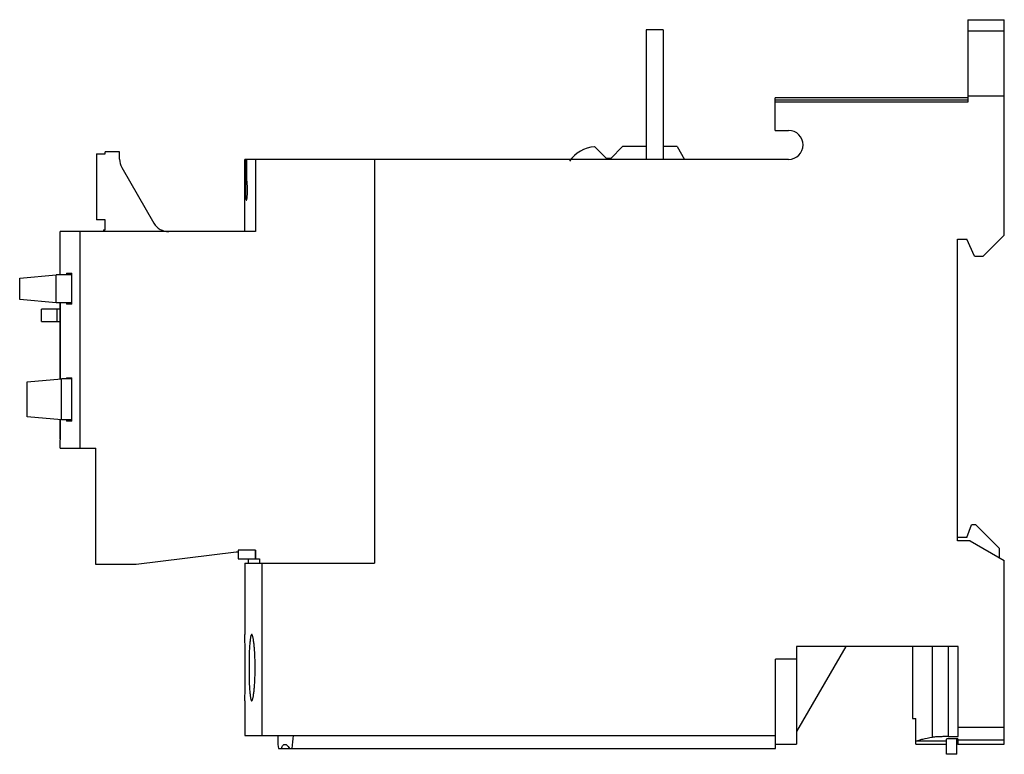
# Model space of a CAD drawing. Header units: millimetres. Extents: x 17 to 132, y 60 to 147.
import ezdxf

# ---------------------------------------------------------------- set-up
doc = ezdxf.new("R2010")
doc.units = ezdxf.units.MM
doc.header["$LTSCALE"] = 13.491797
doc.layers.add('00_COMPONENTS_1', color=7, linetype='CONTINUOUS')

msp = doc.modelspace()

# ---------------------------------------------------------------- linework, layer by layer
at = {"layer": '00_COMPONENTS_1', "color": 7, "linetype": 'Continuous'}
for p, q in [((128.03, 146.71), (132.33, 146.71)), ((128.03, 146.71), (128.03, 136.99)), ((132.33, 121.37), (132.33, 146.71)), ((90.21, 145.52), (90.21, 130.27)), ((92.21, 145.52), (90.21, 145.52)), ((92.21, 145.52), (92.21, 130.27)), ((132.33, 145.37), (128.03, 145.37)), ((105.37, 133.67), (105.37, 137.52)), ((128.03, 137.52), (105.37, 137.52)), ((128.03, 137.24), (105.37, 137.24)), ((128.03, 136.99), (105.37, 136.99)), ((132.33, 137.72), (128.03, 137.72)), ((105.37, 133.67), (106.97, 133.67)), ((25.6, 130.94), (25.6, 123.14)), ((25.6, 130.94), (26.6, 130.94)), ((26.6, 130.94), (26.6, 131.17)), ((28.3, 131.17), (26.6, 131.17)), ((28.3, 130.3), (28.3, 131.17)), ((84.15, 131.77), (85.55, 130.37)), ((86.05, 130.37), (87.45, 131.77)), ((90.21, 131.77), (87.45, 131.77)), ((93.87, 131.77), (92.21, 131.77)), ((93.87, 131.77), (94.73, 130.27)), ((43.01, 121.77), (43.01, 130.27)), ((106.97, 130.27), (43.01, 130.27)), ((43.15, 130.27), (43.15, 128)), ((43.28, 127.93), (43.28, 130.27)), ((44.27, 130.27), (44.27, 121.77)), ((58.28, 130.27), (58.28, 82.77)), ((86.05, 130.37), (85.55, 130.37)), ((28.57, 129.3), (32.34, 122.77)), ((43.14, 127.63), (43.29, 127.63)), ((43.15, 128), (43.28, 128)), ((26.6, 123.14), (25.6, 123.14)), ((26.6, 121.97), (26.6, 123.14)), ((21.31, 116.69), (21.31, 121.77)), ((44.27, 121.77), (21.31, 121.77)), ((23.63, 121.77), (23.63, 96.29)), ((26.39, 121.97), (26.39, 121.77)), ((26.39, 121.97), (26.6, 121.97)), ((126.83, 120.87), (127.93, 120.87)), ((126.83, 85.37), (126.83, 120.87)), ((128.83, 118.87), (127.93, 120.87)), ((132.33, 121.37), (129.83, 118.87)), ((128.83, 118.87), (129.83, 118.87)), ((16.55, 116.31), (20.86, 116.69)), ((16.55, 113.77), (16.55, 116.31)), ((20.82, 116.69), (20.82, 113.39)), ((22.69, 116.69), (20.86, 116.69)), ((22.05, 116.87), (22.05, 116.69)), ((22.05, 116.87), (22.69, 116.87)), ((22.69, 113.22), (22.69, 116.87)), ((20.86, 113.39), (16.55, 113.77)), ((19.11, 111.18), (19.11, 112.66)), ((21.31, 112.66), (19.11, 112.66)), ((22.69, 113.39), (20.86, 113.39)), ((20.91, 112.66), (20.91, 111.18)), ((21.31, 104.43), (21.31, 113.39)), ((21.33, 113.39), (21.33, 104.43)), ((21.34, 104.44), (21.34, 113.39)), ((22.05, 113.39), (22.05, 113.22)), ((22.69, 113.22), (22.05, 113.22)), ((19.11, 111.18), (21.31, 111.18)), ((17.44, 104.09), (21.46, 104.44)), ((21.42, 104.44), (21.42, 99.64)), ((22.69, 104.44), (21.46, 104.44)), ((22.05, 104.56), (22.05, 104.44)), ((22.05, 104.56), (22.69, 104.56)), ((22.69, 99.46), (22.69, 104.56)), ((17.44, 99.99), (17.44, 104.09)), ((21.46, 99.64), (17.44, 99.99)), ((21.31, 97.39), (21.31, 99.65)), ((21.33, 99.65), (21.33, 97.39)), ((21.34, 97.29), (21.34, 99.64)), ((22.69, 99.64), (21.46, 99.64)), ((22.05, 99.64), (22.05, 99.46)), ((22.69, 99.46), (22.05, 99.46)), ((21.31, 97.39), (21.33, 97.39)), ((21.31, 96.29), (21.31, 97.29)), ((21.34, 97.29), (21.31, 97.29)), ((21.31, 96.29), (25.51, 96.29)), ((25.51, 82.62), (25.51, 96.29)), ((127.93, 85.77), (128.47, 87.27)), ((128.97, 87.27), (128.47, 87.27)), ((128.97, 87.27), (131.73, 84.51)), ((127.93, 85.77), (126.83, 85.77)), ((128.33, 85.37), (126.83, 85.37)), ((128.33, 85.37), (132.33, 83.06)), ((42.01, 84.06), (30.24, 82.62)), ((42.23, 84.06), (42.01, 84.06)), ((42.23, 84.27), (42.23, 83.27)), ((44.27, 84.27), (42.23, 84.27)), ((44.23, 84.27), (44.23, 83.27)), ((44.27, 84.27), (44.27, 83.27)), ((131.73, 84.51), (131.73, 83.4)), ((30.24, 82.62), (25.51, 82.62)), ((42.23, 83.27), (44.76, 83.27)), ((43.03, 82.77), (43.03, 74.37)), ((43.03, 82.77), (58.28, 82.77)), ((43.43, 83.27), (43.43, 82.77)), ((44.76, 83.27), (44.76, 82.77)), ((45.01, 82.77), (45.01, 62.47)), ((132.33, 61.47), (132.33, 83.06)), ((126.91, 72.97), (107.91, 72.97)), ((107.91, 72.97), (107.91, 61.47)), ((113.68, 72.97), (107.91, 62.97)), ((121.53, 72.97), (121.53, 64.47)), ((123.84, 72.97), (123.84, 62.26)), ((125.73, 72.97), (125.73, 62.36)), ((126.91, 62.36), (126.91, 72.97)), ((107.91, 71.47), (105.41, 71.47)), ((105.41, 60.97), (105.41, 71.47)), ((43.03, 66.57), (43.03, 62.47)), ((121.53, 64.47), (121.94, 64.47)), ((121.94, 61.48), (121.94, 64.47)), ((126.91, 63.47), (132.33, 63.47)), ((43.03, 62.47), (105.41, 62.47)), ((46.91, 62.47), (46.91, 61.44)), ((46.91, 61.44), (46.97, 60.97)), ((105.41, 61.47), (107.91, 61.47)), ((125.53, 61.81), (121.94, 61.81)), ((121.94, 61.48), (125.53, 61.48)), ((122.56, 61.47), (125.53, 61.47)), ((126.85, 62.08), (125.53, 62.08)), ((125.53, 60.27), (125.53, 62.05)), ((125.73, 62.36), (126.91, 62.36)), ((126.73, 60.27), (126.73, 62.08)), ((126.85, 61.47), (126.73, 61.47)), ((126.85, 62.08), (126.85, 61.47)), ((132.33, 61.94), (126.85, 61.94)), ((126.85, 61.47), (132.33, 61.47)), ((46.97, 60.97), (105.41, 60.97)), ((126.73, 60.27), (125.53, 60.27))]:
    msp.add_line(p, q, dxfattribs=at)
for centre, radius, start, end in [((106.97, 131.97), 1.7, 270.0001, 90.0001), ((84.47, 127.78), 4, 94.6806, 145.1242), ((30.3, 130.3), 2, 180, 210.0015), ((32.85, 128), 10.3, 359.101, 0.0027), ((34.07, 123.77), 2, 210.0015, 269.9935), ((-147.05, 70.47), 190.12, 358.8242, 359.9998)]:
    msp.add_arc(centre, radius, start, end, dxfattribs=at)
msp.add_ellipse((232.1, 31.65), major_axis=(0, 220.7), ratio=0.8391, start_param=1.430705, end_param=1.437566, dxfattribs=at)
for points, knots in [([(43.12, 127.43), (43.12, 127.32), (43.11, 127.06), (43.1, 126.64), (43.11, 126.23), (43.12, 125.91), (43.14, 125.73), (43.15, 125.62), (43.16, 125.56), (43.17, 125.52), (43.18, 125.49), (43.19, 125.47), (43.2, 125.47)], [0, 0, 0, 0, 0.15954, 0.39993, 0.631936, 0.783592, 0.882682, 0.918422, 0.946675, 0.968273, 0.983876, 1, 1, 1, 1]), ([(43.14, 127.63), (43.14, 127.61), (43.13, 127.54), (43.13, 127.48), (43.12, 127.43)], [0, 0, 0, 0, 0.213278, 1, 1, 1, 1]), ([(43.15, 127.84), (43.15, 127.83), (43.15, 127.79), (43.15, 127.74), (43.14, 127.71)], [0, 0, 0, 0, 0.276861, 1, 1, 1, 1]), ([(43.14, 127.71), (43.14, 127.7), (43.14, 127.67), (43.14, 127.64), (43.14, 127.63)], [0, 0, 0, 0, 0.315116, 1, 1, 1, 1]), ([(43.2, 125.47), (43.21, 125.47), (43.22, 125.47), (43.24, 125.51), (43.26, 125.6), (43.29, 125.75), (43.32, 126), (43.34, 126.39), (43.34, 126.83), (43.32, 127.24), (43.3, 127.47), (43.29, 127.56)], [0, 0, 0, 0, 0.006693, 0.017889, 0.058642, 0.129392, 0.241168, 0.418902, 0.673639, 0.874429, 1, 1, 1, 1]), ([(43.29, 127.56), (43.29, 127.58), (43.28, 127.63), (43.28, 127.75), (43.28, 127.86), (43.28, 127.93)], [0, 0, 0, 0, 0.161318, 0.396176, 1, 1, 1, 1]), ([(43.07, 70.47), (43.07, 70.96), (43.06, 71.91), (43.05, 73.02), (43.04, 73.97), (43.03, 74.17), (43.03, 74.39), (43.03, 74.37)], [0, 0, 0, 0, 0.382619, 0.707015, 0.923604, 0.980626, 1, 1, 1, 1]), ([(43.84, 74.37), (43.82, 74.37), (43.8, 74.35), (43.78, 74.32), (43.76, 74.27), (43.73, 74.19), (43.7, 74.06), (43.67, 73.9), (43.65, 73.7), (43.62, 73.47), (43.59, 73.12), (43.56, 72.61), (43.53, 71.94), (43.52, 71.22), (43.52, 70.72), (43.52, 70.47)], [0, 0, 0, 0, 0.010051, 0.017408, 0.026727, 0.051649, 0.085138, 0.127074, 0.177217, 0.235159, 0.300394, 0.450351, 0.621352, 0.807037, 1, 1, 1, 1]), ([(44.24, 70.47), (44.24, 70.72), (44.23, 71.22), (44.21, 71.94), (44.17, 72.61), (44.12, 73.19), (44.06, 73.62), (44.02, 73.9), (43.98, 74.06), (43.95, 74.19), (43.92, 74.27), (43.89, 74.32), (43.87, 74.35), (43.85, 74.37), (43.84, 74.37)], [0, 0, 0, 0, 0.192598, 0.377908, 0.548614, 0.698413, 0.821588, 0.871828, 0.913937, 0.947659, 0.97285, 0.982308, 0.989796, 1, 1, 1, 1]), ([(43.52, 70.47), (43.52, 70.21), (43.52, 69.71), (43.53, 68.99), (43.56, 68.32), (43.59, 67.82), (43.62, 67.46), (43.65, 67.23), (43.67, 67.04), (43.7, 66.87), (43.73, 66.74), (43.76, 66.66), (43.78, 66.61), (43.8, 66.58), (43.82, 66.57), (43.84, 66.57)], [0, 0, 0, 0, 0.192943, 0.378608, 0.549635, 0.699613, 0.764837, 0.822766, 0.872909, 0.914862, 0.948367, 0.973288, 0.982601, 0.989953, 1, 1, 1, 1]), ([(43.84, 66.57), (43.85, 66.57), (43.87, 66.58), (43.89, 66.61), (43.92, 66.66), (43.95, 66.74), (43.98, 66.87), (44.02, 67.04), (44.06, 67.32), (44.12, 67.74), (44.17, 68.32), (44.21, 68.99), (44.23, 69.71), (44.24, 70.21), (44.24, 70.47)], [0, 0, 0, 0, 0.0102, 0.017683, 0.027134, 0.052319, 0.086046, 0.128167, 0.178419, 0.301599, 0.451382, 0.622102, 0.807417, 1, 1, 1, 1]), ([(47.34, 60.97), (47.36, 61.04), (47.41, 61.16), (47.51, 61.32), (47.61, 61.42), (47.7, 61.44), (47.74, 61.44)], [0, 0, 0, 0, 0.344121, 0.614034, 0.823102, 1, 1, 1, 1]), ([(47.74, 61.44), (47.83, 61.44), (47.98, 61.34), (48.13, 61.16), (48.22, 61.04), (48.26, 60.97)], [0, 0, 0, 0, 0.378241, 0.654535, 1, 1, 1, 1]), ([(123.84, 62.26), (123.46, 62.19), (122.93, 62.08), (122.3, 61.92), (122.05, 61.85), (121.94, 61.81)], [0, 0, 0, 0, 0.596756, 0.82278, 1, 1, 1, 1]), ([(125.73, 62.36), (125.52, 62.36), (125.14, 62.35), (124.6, 62.33), (124.22, 62.31), (123.97, 62.28), (123.88, 62.27), (123.84, 62.26)], [0, 0, 0, 0, 0.321846, 0.613095, 0.846318, 0.934195, 1, 1, 1, 1])]:
    msp.add_open_spline(points, degree=3, knots=knots, dxfattribs=at)

doc.saveas('drawing.dxf')
